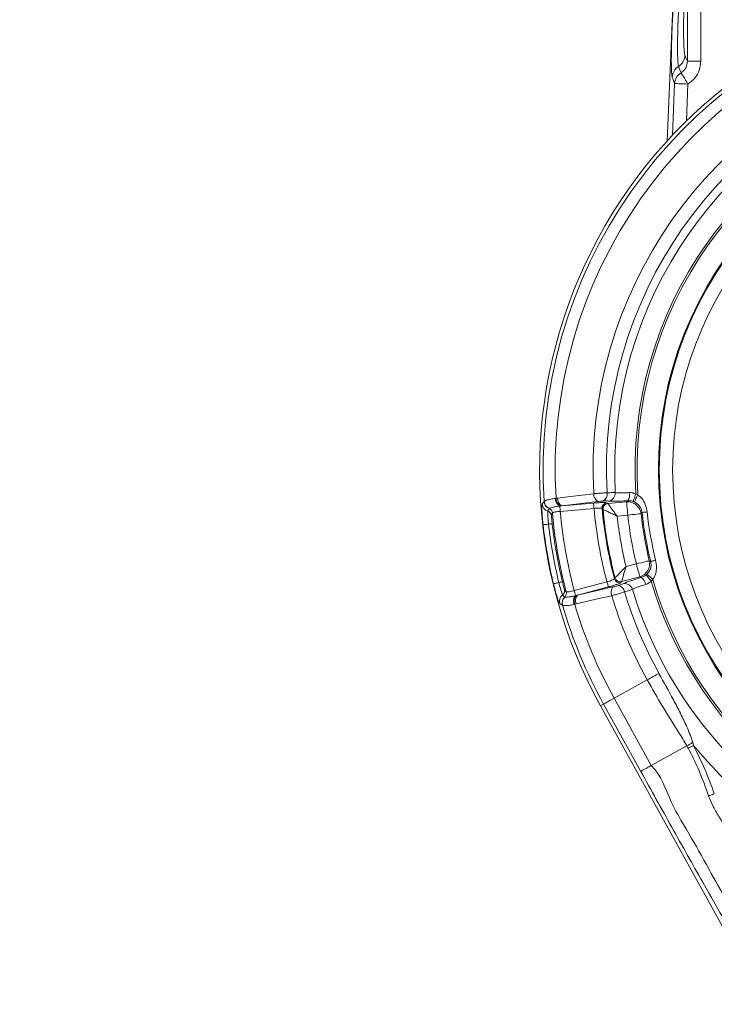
# Model space of a CAD drawing. Header units: millimetres. Extents: x 0 to 8410, y 0 to 5940.
# Tile 51 of 256: x 1607 to 1867, y 2533 to 2901. Entities that reach past the tile are written whole.
import ezdxf

# ---------------------------------------------------------------- set-up
doc = ezdxf.new("R2010")
doc.units = ezdxf.units.MM
doc.header["$LTSCALE"] = 10
doc.styles.add('SLDTEXTSTYLE0', font='TXT', dxfattribs={"width": 0.605})
doc.dimstyles.new('SLDDIMSTYLE17', dxfattribs={"dimtxt": 50, "dimasz": 50, "dimexe": 0, "dimexo": 0.0625, "dimgap": 12.5, "dimtad": 0, "dimtih": 1, "dimtoh": 1, "dimdec": 1, "dimlfac": 0.5, "dimrnd": 1e-09, "dimzin": 12, "dimdsep": 46, "dimtxsty": 'SLDTEXTSTYLE0', "dimblk1": 'NONE', "dimsah": 1, "dimcen": 0, "dimadec": 0, "dimazin": 0, "dimtfac": 1, "dimtmove": 0, "dimatfit": 3, "dimldrblk": 'NONE', "dimfxl": 1, "dimfrac": 2, "dimtolj": 1, "dimtzin": 12, "dimarcsym": 0})

# ---------------------------------------------------------------- blocks, each defined once
blk = doc.blocks.new('SW_SYMBOL_HOLE_DEPTH')
at = {"color": 0, "linetype": 'Continuous', "lineweight": 0}
for p, q in [((0, 8750), (8000, 8750)), ((4000, 8750), (4000, 750)), ((1000, 5550), (4000, 750)), ((7000, 5550), (4000, 750))]:
    blk.add_line(p, q, dxfattribs=at)
blk = doc.blocks.new('*D72')
at = {"color": 7, "linetype": 'Continuous', "lineweight": 0}
for p, q in [((911.34, 2569.48), (1182.38, 2776.82)), ((1182.38, 2776.82), (1282.38, 2776.82)), ((900.53, 2561.22), (911.34, 2569.48))]:
    blk.add_line(p, q, dxfattribs=at)
blk.add_solid([(911.34, 2569.48), (955.61, 2593.9), (946.49, 2605.82)], dxfattribs=at)
at = {"color": 7, "linetype": 'Continuous', "lineweight": 0, "xscale": 0.0064453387, "yscale": 0.0064453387, "zscale": 0.0064453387}
blk.add_blockref('SW_SYMBOL_HOLE_DEPTH', (1485.23, 2745.69), dxfattribs=at)
at = {"color": 7, "linetype": 'Continuous', "lineweight": 0, "char_height": 50, "attachment_point": 1, "style": 'SLDTEXTSTYLE0'}
for s, insert in [('3x M', (1298.25, 2802.92)), ('8', (1447.08, 2802.92)), ('16', (1554.29, 2803.06))]:
    blk.add_mtext(s, dxfattribs=dict(at, insert=insert))
blk = doc.blocks.new('_NONE')

msp = doc.modelspace()

# ---------------------------------------------------------------- linework, layer by layer
at = {"color": 7, "linetype": 'Continuous', "lineweight": 0}
for p, q in [((1848.841681, 2855.530146), (1856.074317, 3024.450246)), ((1823.968156, 2644.312206), (1873.552455, 2554.574761)), ((1856.302424, 2629.315499), (1842.968865, 2621.948067))]:
    msp.add_line(p, q, dxfattribs=at)
at = {"color": 8, "linetype": 'Continuous', "lineweight": 0}
for p, q in [((1856.457038, 2885.396782), (1856.457038, 2910.086039)), ((1861.450179, 2910.086039), (1861.450179, 2885.396782)), ((1861.450179, 2885.396782), (1856.457038, 2885.396782)), ((1850.863441, 2857.711795), (1851.691796, 2877.058271)), ((1856.680377, 2876.844707), (1856.089159, 2863.036874)), ((1807.079806, 2721.87132), (1807.342752, 2721.903059)), ((1807.342752, 2721.903059), (1807.896389, 2721.97831)), ((1837.152018, 2723.536167), (1837.91755, 2723.222795)), ((1802.903815, 2720.654759), (1802.921488, 2720.692519)), ((1804.78601, 2718.139175), (1804.740264, 2718.091104)), ((1808.91241, 2719.016823), (1808.747842, 2718.997899)), ((1809.467449, 2719.075981), (1808.91241, 2719.016823)), ((1821.549906, 2718.130294), (1808.920397, 2717.025373)), ((1823.001965, 2720.724854), (1809.467449, 2719.075981)), ((1809.467449, 2719.075981), (1821.37601, 2720.11784)), ((1826.374068, 2720.228616), (1826.720847, 2719.939026)), ((1826.720847, 2719.939026), (1833.731158, 2720.552328)), ((1836.644216, 2720.521215), (1836.165203, 2720.71642)), ((1834.165885, 2715.583506), (1830.183192, 2715.235058)), ((1839.51415, 2716.609809), (1839.121802, 2716.146621)), ((1833.511187, 2696.361068), (1837.372853, 2697.395805)), ((1842.222496, 2698.561672), (1842.749609, 2698.260608)), ((1838.6638, 2692.577931), (1831.866487, 2690.756622)), ((1841.007187, 2693.256262), (1841.390534, 2693.603489)), ((1814.143016, 2687.406424), (1826.38876, 2690.68766)), ((1826.905145, 2688.760522), (1815.358414, 2685.666594)), ((1815.358414, 2685.666594), (1828.640653, 2688.746247)), ((1831.866487, 2690.756622), (1831.639661, 2690.365854)), ((1843.511059, 2691.500369), (1842.898889, 2690.944079)), ((1810.579463, 2684.97527), (1810.638918, 2684.945736)), ((1814.655496, 2685.49383), (1814.816638, 2685.532364)), ((1814.816638, 2685.532364), (1815.358414, 2685.666594)), ((1809.760137, 2681.90867), (1809.730603, 2681.938115)), ((1814.328803, 2682.283315), (1814.070834, 2682.223204)), ((1814.874752, 2682.401958), (1814.328803, 2682.283315)), ((1841.455265, 2653.974685), (1829.057707, 2647.124443)), ((1825.128837, 2644.953552), (1823.968156, 2644.312206)), ((1839.039995, 2619.777176), (1825.128837, 2644.953552)), ((1829.057707, 2647.124443), (1842.968865, 2621.948067)), ((1858.470245, 2630.543593), (1858.707978, 2629.47512))]:
    msp.add_line(p, q, dxfattribs=at)
at = {"color": 8, "linetype": 'Continuous', "lineweight": 0, "flags": 128}
for points in [[(1855.501993, 2887.626651), (1856.021478, 2886.413935), (1856.457038, 2885.396782)], [(1853.147312, 2883.429769), (1853.640361, 2882.200661), (1854.092671, 2881.072822)], [(1856.680377, 2876.844707), (1856.213166, 2877.608064), (1855.761035, 2878.346804), (1855.338617, 2879.037026), (1854.959531, 2879.656378), (1854.636057, 2880.184952), (1854.378595, 2880.605641), (1854.195489, 2880.904797), (1854.092671, 2881.072822)], [(1851.691796, 2877.058271), (1850.981726, 2878.953937), (1850.79722, 2879.44651)], [(1856.680377, 2876.844707), (1855.737908, 2876.88506), (1854.829295, 2876.923922), (1853.987171, 2876.959983), (1853.241755, 2876.991931), (1852.61987, 2877.018514), (1852.143838, 2877.038899), (1851.830735, 2877.05231), (1851.691796, 2877.058271)], [(1807.896389, 2721.97831), (1812.6996, 2722.565773), (1821.430518, 2723.633918)], [(1837.152018, 2723.536167), (1836.969836, 2723.01555), (1836.793854, 2722.512725), (1836.63009, 2722.044769), (1836.484118, 2721.627656), (1836.360915, 2721.275601), (1836.264684, 2721.000615), (1836.198701, 2720.812085), (1836.165203, 2720.71642)], [(1837.91755, 2723.222795), (1837.682857, 2722.724858), (1837.456151, 2722.243849), (1837.245091, 2721.796069), (1837.056859, 2721.396747), (1836.897864, 2721.059415), (1836.773499, 2720.795545), (1836.687996, 2720.614109), (1836.644216, 2720.521215)], [(1808.747842, 2718.997899), (1808.754935, 2718.916628), (1808.767332, 2718.775127), (1808.784588, 2718.577895), (1808.806165, 2718.331221), (1808.831378, 2718.042973), (1808.859422, 2717.72233), (1808.889433, 2717.379484), (1808.920397, 2717.025373)], [(1821.37601, 2720.11784), (1821.381314, 2720.057044), (1821.39255, 2719.928596), (1821.409329, 2719.737056), (1821.431025, 2719.489101), (1821.456863, 2719.193462), (1821.48601, 2718.86051), (1821.517392, 2718.501929), (1821.549906, 2718.130294)], [(1824.90824, 2717.766228), (1824.605032, 2718.022648), (1824.561073, 2718.059871)], [(1833.731158, 2720.552328), (1833.869382, 2720.721367), (1834.105952, 2721.010271)], [(1834.165885, 2715.583506), (1834.084584, 2716.512564), (1834.006174, 2717.409018), (1833.933337, 2718.241427), (1833.868666, 2718.980524), (1833.814456, 2719.600383), (1833.772554, 2720.079246), (1833.74445, 2720.400337), (1833.731158, 2720.552328)], [(1834.165885, 2715.583506), (1835.092528, 2715.688798), (1835.986658, 2715.790394), (1836.816891, 2715.884718), (1837.554081, 2715.968463), (1838.17233, 2716.038737), (1838.649942, 2716.093007), (1838.970198, 2716.129396), (1839.121802, 2716.146621)], [(1841.402276, 2716.818842), (1841.022803, 2716.776851), (1840.672417, 2716.738048), (1840.358092, 2716.703239), (1840.086086, 2716.673109), (1839.861734, 2716.648284), (1839.689537, 2716.62921), (1839.57292, 2716.616306), (1839.51415, 2716.609809)], [(1804.536028, 2712.235335), (1804.123982, 2712.188575), (1803.742184, 2712.145212), (1803.399159, 2712.106291), (1803.102596, 2712.072614), (1802.859171, 2712.044987), (1802.674337, 2712.024006), (1802.552207, 2712.010119), (1802.495553, 2712.003711)], [(1804.536028, 2712.235335), (1804.816528, 2712.267164), (1805.075838, 2712.296608), (1805.307909, 2712.322954), (1805.507286, 2712.345603), (1805.669351, 2712.363991), (1805.790259, 2712.37773), (1805.867209, 2712.386462), (1805.898382, 2712.389979)], [(1837.372853, 2697.395805), (1838.279648, 2697.613809), (1839.154615, 2697.824153), (1839.967026, 2698.019448), (1840.688391, 2698.192868), (1841.293378, 2698.338303), (1841.760768, 2698.450688), (1842.07414, 2698.526028), (1842.222496, 2698.561672)], [(1838.6638, 2692.577931), (1838.624312, 2692.725334), (1838.540896, 2693.036649), (1838.416471, 2693.500969), (1838.255419, 2694.102022), (1838.063403, 2694.818649), (1837.847157, 2695.625755), (1837.614252, 2696.49497), (1837.372853, 2697.395805)], [(1844.595357, 2698.709938), (1844.224407, 2698.619637), (1843.881889, 2698.53625), (1843.574627, 2698.461446), (1843.308701, 2698.396716), (1843.089386, 2698.34334), (1842.921062, 2698.302362), (1842.807038, 2698.274586), (1842.749609, 2698.260608)], [(1829.194261, 2691.783729), (1829.391404, 2692.128363), (1829.420044, 2692.178402)], [(1839.172615, 2692.275825), (1838.851495, 2692.466381), (1838.6638, 2692.577931)], [(1842.898889, 2690.944079), (1842.549636, 2691.370967), (1842.212303, 2691.783282), (1841.898336, 2692.167017), (1841.618522, 2692.509028), (1841.382338, 2692.797724), (1841.197862, 2693.023208), (1841.071381, 2693.177793), (1841.007187, 2693.256262)], [(1843.511059, 2691.500369), (1843.120231, 2691.888008), (1842.742665, 2692.262474), (1842.391207, 2692.611042), (1842.077746, 2692.92194), (1841.812982, 2693.184528), (1841.605856, 2693.389955), (1841.46343, 2693.531189), (1841.390534, 2693.603489)], [(1808.38476, 2690.408054), (1807.981594, 2690.311077), (1807.607962, 2690.221223), (1807.272329, 2690.140489), (1806.982143, 2690.070692), (1806.743934, 2690.013412), (1806.563063, 2689.9699), (1806.443556, 2689.941171), (1806.388124, 2689.92782)], [(1808.38476, 2690.408054), (1808.659239, 2690.474066), (1808.912976, 2690.535072), (1809.14007, 2690.589699), (1809.335186, 2690.636638), (1809.493734, 2690.674755), (1809.612049, 2690.703216), (1809.68736, 2690.721336), (1809.717877, 2690.728668)], [(1826.905145, 2688.760522), (1826.88935, 2688.819471), (1826.855971, 2688.944015), (1826.806201, 2689.129743), (1826.741798, 2689.370158), (1826.664998, 2689.656797), (1826.578482, 2689.979646), (1826.48532, 2690.327349), (1826.38876, 2690.68766)], [(1814.655496, 2685.49383), (1814.634396, 2685.572657), (1814.59762, 2685.709837), (1814.54639, 2685.901079), (1814.482315, 2686.140242), (1814.407422, 2686.419729), (1814.324095, 2686.730656), (1814.235045, 2687.063071), (1814.143016, 2687.406424)], [(1828.158959, 2685.475114), (1822.900369, 2684.258732), (1814.874752, 2682.401958)], [(1845.845922, 2656.400743), (1845.350309, 2656.12689), (1844.820364, 2655.834052), (1844.265266, 2655.527356), (1843.694641, 2655.212048), (1843.118413, 2654.89364), (1842.546536, 2654.577646), (1841.988935, 2654.269549), (1841.455265, 2653.974685)], [(1825.128837, 2644.953552), (1825.239434, 2645.014647), (1825.471951, 2645.143125), (1825.822278, 2645.336691), (1826.284184, 2645.591948), (1826.849504, 2645.904306), (1827.508225, 2646.268282), (1828.248664, 2646.677408), (1829.057707, 2647.124443)], [(1858.707978, 2629.47512), (1858.45737, 2629.343423), (1858.207567, 2629.212144), (1857.959374, 2629.081699), (1857.713594, 2628.952536), (1857.470973, 2628.825012), (1857.232346, 2628.699604), (1856.998457, 2628.576699), (1856.770022, 2628.456655)], [(1866.533651, 2611.350331), (1866.258724, 2611.254993), (1865.984752, 2611.159983), (1865.712627, 2611.065629), (1865.443273, 2610.972229), (1865.177615, 2610.88011), (1864.916547, 2610.78957), (1864.660992, 2610.700968), (1864.411755, 2610.614541)]]:
    msp.add_lwpolyline(points, dxfattribs=at)
at = {"color": 7, "linetype": 'Continuous', "lineweight": 0}
msp.add_arc((1983.705367, 2732.574759), 182.5, 101.22410418, 208.92277754, dxfattribs=at)
at = {"color": 8, "linetype": 'Continuous', "lineweight": 0}
for centre, radius, start, end in [((1983.705367, 2732.574759), 181.173937, 106.23957499, 183.76042501), ((1983.705367, 2732.574759), 176.685181, 106.53725571, 183.46274429), ((1983.705367, 2732.574759), 162.520961, 106.84637379, 183.15362621), ((1850.508917, 2887.669047), 4.993256, 301.89684472, 359.51351711), ((1983.705367, 2732.574759), 157.504624, 106.86589575, 183.13410425), ((1983.705367, 2732.574759), 154.43114, 106.82343481, 183.17656519), ((1855.780956, 2879.191042), 4.990279, 121.85388269, 177.06556903), ((1856.676253, 2876.80254), 4.991013, 121.17453742, 177.06297347), ((1983.705367, 2732.574759), 146.831798, 106.47078036, 183.52921964), ((1983.705367, 2732.574759), 146.087464, 106.32962858, 183.67037142), ((1983.705367, 2732.574759), 138.098428, 95.06759624, 264.93240376), ((1983.705367, 2732.574759), 137.748325, 94.72133981, 265.27866019), ((1983.705367, 2732.574759), 132.755177, 97.99613311, 262.00386689), ((1810.360074, 2721.85467), 3.28031, 179.7091918, 240.56159357), ((1810.638925, 2721.825717), 3.29708, 178.65585568, 238.42262482), ((1810.956604, 2721.758455), 3.068102, 175.89075517, 240.96348352), ((1824.495825, 2723.410794), 3.073417, 175.83676496, 240.91815932), ((1823.663401, 2723.385403), 2.832538, 298.21345841, 11.77574579), ((1826.51963, 2723.846945), 2.996719, 277.81213359, 3.25762914), ((1831.200713, 2723.196203), 3.635756, 323.04182114, 13.46230526), ((1805.161173, 2719.921169), 3.006103, 184.27542589, 252.62933748), ((1805.902377, 2720.86316), 3.005795, 183.97568325, 247.25539688), ((1805.910629, 2720.917838), 2.997622, 184.31076376, 247.96515443), ((1803.972467, 2716.245515), 1.998927, 5.33784019, 67.41183901), ((1983.705367, 2732.574759), 162.797545, 185.09034907, 194.90965093), ((1826.560299, 2718.23076), 2.006517, 95.32548484, 184.88563768), ((1983.705367, 2732.574759), 159.804853, 185.21129136, 194.78870864), ((1826.907198, 2717.941106), 2.006592, 95.32868232, 184.99975411), ((1834.140831, 2715.552848), 5.016238, 6.79805791, 94.68452855), ((1803.671961, 2715.142197), 1.999532, 5.68388582, 72.78632065), ((1983.705367, 2732.574759), 178.474225, 185.1895947, 194.8104053), ((1983.705367, 2732.574759), 175.475253, 185.08382154, 194.91617846), ((1983.705367, 2732.574759), 159.486123, 185.32767538, 194.67232462), ((1983.705367, 2732.574759), 154.498303, 186.44401514, 193.55598486), ((1983.705367, 2732.574759), 150.501697, 186.48236972, 193.51763028), ((1983.705367, 2732.574759), 145.513877, 186.48236972, 193.51763028), ((1983.705367, 2732.574759), 145.072348, 186.31809791, 193.68190209), ((1983.705367, 2732.574759), 143.172695, 186.31809791, 193.68190209), ((1983.705367, 2732.574759), 182.373694, 186.47652918, 193.52347082), ((1983.705367, 2732.574759), 180.32011, 186.47652918, 193.52347082), ((1983.705367, 2732.574759), 178.948999, 186.47652918, 193.52347082), ((1837.338884, 2697.415993), 5.016198, 285.31511814, 13.20264776), ((1831.358247, 2692.697775), 2.006585, 195.00092861, 284.6720257), ((1837.190127, 2689.228021), 3.635845, 6.53813787, 56.95742886), ((1830.96317, 2686.733209), 3.0735, 139.08293381, 204.16314318), ((1831.131412, 2692.307), 2.00658, 195.11619212, 284.67235228), ((1830.172248, 2686.472427), 2.83245, 8.22260683, 81.78807186), ((1833.013988, 2687.015519), 2.996737, 16.74247319, 102.18731923), ((1983.705367, 2732.574759), 146.831798, 196.47078036, 266.57485158), ((1983.705367, 2732.574759), 146.087464, 196.32962858, 264.93240376), ((1811.600865, 2683.399523), 3.006059, 127.36972078, 195.72488818), ((1812.619623, 2682.76786), 3.005813, 132.74512348, 196.02440217), ((1812.646055, 2682.719295), 2.997604, 132.03466628, 195.68951651), ((1808.56688, 2687.380987), 1.999654, 307.21622181, 14.31459602), ((1809.226748, 2686.446994), 1.998952, 312.58724458, 14.6617238), ((1817.147526, 2683.360781), 3.280261, 139.43816882, 200.29138313), ((1817.399658, 2683.483384), 3.297016, 141.57680468, 201.34521683), ((1817.675343, 2683.655191), 3.068208, 139.03766319, 204.10798173), ((1983.705367, 2732.574759), 162.520961, 196.84637379, 208.92277754), ((1983.705367, 2732.574759), 157.504624, 196.86589575, 208.92277754), ((1983.705367, 2732.574759), 154.43114, 196.82343481, 332.2378588), ((1983.705367, 2732.574759), 181.173937, 196.23957499, 208.92277754), ((1983.705367, 2732.574759), 176.685181, 196.53725571, 208.92277754), ((1983.705367, 2732.574759), 162.030482, 219.51630016, 304.00544258)]:
    msp.add_arc(centre, radius, start, end, dxfattribs=at)
for points, knots in [([(1850.79722, 2879.44651), (1850.73114, 2879.745704), (1850.621272, 2880.243165), (1850.524625, 2881.87982), (1850.471811, 2883.666141), (1850.454531, 2885.858918), (1850.471003, 2888.368496), (1850.522637, 2891.139529), (1850.606436, 2894.085207), (1850.72153, 2897.12647), (1850.863367, 2900.176097), (1851.029079, 2903.143824), (1851.212986, 2905.950463), (1851.410564, 2908.506468), (1851.615573, 2910.749476), (1851.822513, 2912.60455), (1852.013624, 2913.944086), (1852.186221, 2914.838187), (1852.285102, 2915.107766), (1852.334543, 2915.242556)], [0, 0, 0, 0, 0.08762765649, 0.14569584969, 0.20376347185, 0.26185436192, 0.31994560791, 0.37811838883, 0.43629117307, 0.49457070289, 0.55285141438, 0.61122032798, 0.66958938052, 0.72798740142, 0.78638632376, 0.84474531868, 0.90310437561, 0.95155203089, 1, 1, 1, 1]), ([(1853.917076, 2911.422792), (1853.872477, 2911.28784), (1853.783278, 2911.017934), (1853.643112, 2910.125976), (1853.503098, 2908.89524), (1853.366343, 2907.33661), (1853.236991, 2905.491405), (1853.118251, 2903.418851), (1853.014094, 2901.171221), (1852.926774, 2898.818686), (1852.859526, 2896.425616), (1852.813531, 2894.062191), (1852.790931, 2891.797445), (1852.791442, 2889.6918), (1852.816027, 2887.811944), (1852.862937, 2886.198566), (1852.932211, 2884.91788), (1853.024469, 2883.901395), (1853.10432, 2883.594827), (1853.147312, 2883.429769)], [0, 0, 0, 0, 0.0582803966, 0.1165612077, 0.1748693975, 0.2331774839, 0.2915911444, 0.3500049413, 0.4084411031, 0.4668773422, 0.5252426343, 0.5836067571, 0.6418382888, 0.700070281, 0.7581687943, 0.8162678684, 0.8742931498, 0.9323186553, 1, 1, 1, 1]), ([(1855.504199, 2907.816711), (1855.485368, 2907.759669), (1855.407453, 2907.523648), (1855.277142, 2906.442339), (1855.14205, 2904.096028), (1855.055299, 2901.01745), (1855.026773, 2897.581889), (1855.058965, 2894.171551), (1855.147879, 2891.16087), (1855.283909, 2888.887746), (1855.411418, 2887.888237), (1855.486031, 2887.672752), (1855.501993, 2887.626651)], [0, 0, 0, 0, 0.0372793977, 0.1542501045, 0.2713882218, 0.388366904, 0.5053154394, 0.6208912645, 0.7366759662, 0.8524240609, 0.9684276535, 1, 1, 1, 1]), ([(1854.092671, 2881.072822), (1854.532565, 2881.409377), (1855.412036, 2882.082246), (1856.282647, 2883.625345), (1856.396824, 2884.785131), (1856.457038, 2885.396782)], [0, 0, 0, 0, 0.3210935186, 0.6419565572, 1, 1, 1, 1]), ([(1861.450179, 2885.396782), (1861.337137, 2884.267624), (1861.111024, 2882.009024), (1859.405638, 2878.92576), (1857.591678, 2877.540591), (1856.680377, 2876.844707)], [0, 0, 0, 0, 0.33221735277, 0.66451818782, 1, 1, 1, 1]), ([(1802.921488, 2720.692519), (1803.017178, 2720.779735), (1803.163187, 2720.912814), (1803.976197, 2721.253267), (1805.145698, 2721.589427), (1806.476639, 2721.783409), (1807.079806, 2721.87132)], [0, 0, 0, 0, 0.2780367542, 0.424245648, 0.7390750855, 1, 1, 1, 1]), ([(1821.430518, 2723.633918), (1821.498351, 2723.639451), (1822.069757, 2723.68606), (1823.24695, 2723.773849), (1824.957732, 2723.886083), (1825.94341, 2723.937673), (1826.436325, 2723.963472)], [0, 0, 0, 0, 0.0429690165, 0.3619584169, 0.6809306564, 1, 1, 1, 1]), ([(1826.436325, 2723.963472), (1827.138017, 2723.991053), (1828.496161, 2724.044437), (1829.180659, 2724.026099), (1829.511507, 2724.017236)], [0, 0, 0, 0, 0.5166557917, 1, 1, 1, 1]), ([(1829.511507, 2724.017236), (1829.879448, 2723.975485), (1830.615115, 2723.892009), (1832.539862, 2723.911852), (1834.053791, 2724.00198), (1834.736569, 2724.042627)], [0, 0, 0, 0, 0.3545571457, 0.7089066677, 1, 1, 1, 1]), ([(1834.736569, 2724.042627), (1835.194918, 2724.035099), (1835.745442, 2724.026058), (1836.554864, 2723.801912), (1836.896579, 2723.649842), (1837.152018, 2723.536167)], [0, 0, 0, 0, 0.5566323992, 0.6685737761, 1, 1, 1, 1]), ([(1837.91755, 2723.222795), (1838.491875, 2722.740083), (1839.699465, 2721.725122), (1840.90253, 2719.475056), (1841.228663, 2717.741617), (1841.402276, 2716.818842)], [0, 0, 0, 0, 0.2978199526, 0.6262035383, 1, 1, 1, 1]), ([(1802.495553, 2712.003711), (1802.406192, 2712.862084), (1802.228185, 2714.571976), (1802.087425, 2716.86444), (1802.046438, 2718.612573), (1802.087797, 2719.498724), (1802.144387, 2719.647111), (1802.163436, 2719.697061)], [0, 0, 0, 0, 0.2232690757, 0.4447551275, 0.6659588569, 0.8875541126, 1, 1, 1, 1]), ([(1802.163436, 2719.697061), (1802.249473, 2719.811132), (1802.495162, 2720.136876), (1802.742858, 2720.45078), (1802.903815, 2720.654759)], [0, 0, 0, 0, 0.35018500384, 1, 1, 1, 1]), ([(1804.740264, 2718.091104), (1804.636542, 2717.867408), (1804.476924, 2717.523162), (1804.318998, 2717.174324), (1804.263695, 2717.052165)], [0, 0, 0, 0, 0.64981308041, 1, 1, 1, 1]), ([(1808.747842, 2718.997899), (1808.250615, 2718.931493), (1807.19851, 2718.790982), (1805.891496, 2718.514671), (1805.052165, 2718.281762), (1804.86111, 2718.179408), (1804.78601, 2718.139175)], [0, 0, 0, 0, 0.2527794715, 0.5348672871, 0.8171663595, 1, 1, 1, 1]), ([(1821.37601, 2720.11784), (1821.62352, 2720.138706), (1822.429112, 2720.206617), (1823.757138, 2720.291008), (1825.107397, 2720.33612), (1826.080665, 2720.320472), (1826.276268, 2720.259234), (1826.374068, 2720.228616)], [0, 0, 0, 0, 0.0995876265, 0.324135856, 0.5492370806, 0.7746231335, 1, 1, 1, 1]), ([(1824.561073, 2718.059871), (1824.500957, 2718.094398), (1824.380783, 2718.163417), (1823.793429, 2718.214982), (1822.980573, 2718.218663), (1822.182114, 2718.181575), (1821.698453, 2718.142343), (1821.549906, 2718.130294)], [0, 0, 0, 0, 0.2258479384, 0.4514716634, 0.6764718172, 0.9006343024, 1, 1, 1, 1]), ([(1825.002505, 2720.889393), (1824.805293, 2720.87977), (1824.410871, 2720.860524), (1823.726989, 2720.804582), (1823.257032, 2720.755513), (1823.029041, 2720.728109), (1823.001965, 2720.724854)], [0, 0, 0, 0, 0.3189206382, 0.6378371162, 0.956988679, 1, 1, 1, 1]), ([(1826.92696, 2720.878038), (1826.719643, 2720.894215), (1826.290832, 2720.927675), (1825.441308, 2720.902432), (1825.002505, 2720.889393)], [0, 0, 0, 0, 0.4834715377, 1, 1, 1, 1]), ([(1826.720847, 2719.939026), (1826.739338, 2719.913684), (1826.791874, 2719.841682), (1827.075813, 2719.452604), (1827.674481, 2718.634216), (1828.522909, 2717.479012), (1829.307202, 2716.416601), (1829.806552, 2715.742504), (1830.011981, 2715.465634), (1830.104687, 2715.340758), (1830.148826, 2715.281265), (1830.170449, 2715.252233), (1830.180361, 2715.238873), (1830.183192, 2715.235058)], [0, 0, 0, 0, 0.0875643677, 0.2487841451, 0.4362872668, 0.6610125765, 0.8599255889, 0.9367511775, 0.9710453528, 0.9867041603, 0.9938897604, 0.9982551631, 1, 1, 1, 1]), ([(1834.105952, 2721.010271), (1833.167128, 2720.954935), (1831.085774, 2720.832257), (1828.441459, 2720.772306), (1827.431782, 2720.842795), (1826.92696, 2720.878038)], [0, 0, 0, 0, 0.2912163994, 0.645620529, 1, 1, 1, 1]), ([(1836.165203, 2720.71642), (1835.945657, 2720.78361), (1835.335567, 2720.97032), (1834.623419, 2721.031621), (1834.178607, 2721.013269), (1834.105952, 2721.010271)], [0, 0, 0, 0, 0.3198834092, 0.8889120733, 1, 1, 1, 1]), ([(1839.51415, 2716.609809), (1839.420283, 2717.096119), (1839.307368, 2717.681115), (1838.809167, 2718.697649), (1838.092917, 2719.675808), (1837.126678, 2720.239669), (1836.644216, 2720.521215)], [0, 0, 0, 0, 0.2875664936, 0.3459222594, 0.6734068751, 1, 1, 1, 1]), ([(1804.263695, 2717.052165), (1804.254602, 2717.019972), (1804.227649, 2716.924541), (1804.218689, 2716.367717), (1804.263407, 2715.273195), (1804.365968, 2713.840429), (1804.479256, 2712.771175), (1804.536028, 2712.235335)], [0, 0, 0, 0, 0.1136002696, 0.3367525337, 0.5581741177, 0.7785856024, 1, 1, 1, 1]), ([(1805.661662, 2715.34023), (1805.658319, 2715.28383), (1805.651641, 2715.171178), (1805.685355, 2714.600612), (1805.750671, 2713.805671), (1805.828332, 2713.018489), (1805.881758, 2712.539133), (1805.898382, 2712.389979)], [0, 0, 0, 0, 0.2258696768, 0.4511435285, 0.6754969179, 0.8990294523, 1, 1, 1, 1]), ([(1805.962725, 2716.431472), (1805.936395, 2716.336856), (1805.835142, 2715.973012), (1805.735438, 2715.609335), (1805.661662, 2715.34023)], [0, 0, 0, 0, 0.2600465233, 1, 1, 1, 1]), ([(1808.920397, 2717.025373), (1808.585304, 2716.992506), (1807.914855, 2716.926747), (1807.025875, 2716.789951), (1806.357592, 2716.644391), (1806.017201, 2716.520437), (1805.977453, 2716.455524), (1805.962725, 2716.431472)], [0, 0, 0, 0, 0.2172507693, 0.4346710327, 0.6526019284, 0.8712806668, 1, 1, 1, 1]), ([(1830.183192, 2715.235058), (1830.17889, 2715.237074), (1830.163615, 2715.244232), (1830.130421, 2715.259854), (1830.062473, 2715.291811), (1829.920167, 2715.358706), (1829.605846, 2715.506754), (1828.847735, 2715.865088), (1827.656342, 2716.432891), (1826.365442, 2717.055548), (1825.451127, 2717.500549), (1825.016826, 2717.713012), (1824.936504, 2717.752377), (1824.90824, 2717.766228)], [0, 0, 0, 0, 0.0017433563, 0.0061905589, 0.0134626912, 0.0292994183, 0.0639097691, 0.141119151, 0.3389522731, 0.5638053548, 0.7513531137, 0.9125055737, 1, 1, 1, 1]), ([(1829.420044, 2692.178402), (1829.441873, 2692.201083), (1829.503908, 2692.265539), (1829.839309, 2692.613732), (1830.546309, 2693.344649), (1831.546444, 2694.371211), (1832.471713, 2695.312325), (1833.061612, 2695.908259), (1833.306303, 2696.154914), (1833.417125, 2696.266474), (1833.470081, 2696.31972), (1833.495949, 2696.345739), (1833.50784, 2696.3577), (1833.511187, 2696.361068)], [0, 0, 0, 0, 0.0874944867, 0.2486461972, 0.4361961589, 0.6610493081, 0.8588813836, 0.9360903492, 0.9706981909, 0.9865358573, 0.9938107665, 0.9982574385, 1, 1, 1, 1]), ([(1833.511187, 2696.361068), (1833.509826, 2696.356518), (1833.505055, 2696.340578), (1833.494722, 2696.305884), (1833.473578, 2696.234882), (1833.429166, 2696.085841), (1833.330812, 2695.755411), (1833.092113, 2694.951187), (1832.718509, 2693.684588), (1832.316362, 2692.308862), (1832.033681, 2691.335086), (1831.899947, 2690.872358), (1831.875198, 2690.786753), (1831.866487, 2690.756622)], [0, 0, 0, 0, 0.0017442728, 0.0061114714, 0.0132959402, 0.0289559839, 0.0632465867, 0.1400743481, 0.3389877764, 0.5637139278, 0.7512166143, 0.9124359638, 1, 1, 1, 1]), ([(1841.390534, 2693.603489), (1841.446682, 2693.661565), (1841.893311, 2694.12353), (1842.530022, 2695.115289), (1842.977783, 2696.66994), (1842.8255, 2697.73155), (1842.749609, 2698.260608)], [0, 0, 0, 0, 0.0474630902, 0.3775448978, 0.689796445, 1, 1, 1, 1]), ([(1844.595357, 2698.709938), (1844.741792, 2697.874244), (1845.025953, 2696.252563), (1844.717191, 2693.855722), (1844.075902, 2692.292561), (1843.571453, 2691.585071), (1843.511059, 2691.500369)], [0, 0, 0, 0, 0.33672476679, 0.65342118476, 0.95850668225, 1, 1, 1, 1]), ([(1832.381352, 2689.944717), (1832.747276, 2690.110678), (1833.555114, 2690.477064), (1835.90301, 2691.294622), (1838.082733, 2691.948753), (1839.172615, 2692.275825)], [0, 0, 0, 0, 0.2927932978, 0.6463898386, 1, 1, 1, 1]), ([(1839.172615, 2692.275825), (1839.378937, 2692.346664), (1839.940084, 2692.539327), (1840.570763, 2692.910155), (1840.947487, 2693.208917), (1841.007187, 2693.256262)], [0, 0, 0, 0, 0.3285552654, 0.8935948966, 1, 1, 1, 1]), ([(1808.707311, 2682.584825), (1808.626743, 2682.704308), (1808.46369, 2682.946117), (1807.951227, 2684.344151), (1807.330967, 2686.326798), (1806.785498, 2688.307563), (1806.484302, 2689.535659), (1806.388124, 2689.92782)], [0, 0, 0, 0, 0.2221069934, 0.449497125, 0.6714490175, 0.8950858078, 1, 1, 1, 1]), ([(1808.38476, 2690.408054), (1808.444569, 2690.163242), (1808.632068, 2689.395755), (1808.965348, 2688.154516), (1809.337288, 2686.908561), (1809.638944, 2686.025068), (1809.730807, 2685.866905), (1809.77632, 2685.788545)], [0, 0, 0, 0, 0.1040030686, 0.3260497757, 0.5474979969, 0.7758127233, 1, 1, 1, 1]), ([(1809.717877, 2690.728668), (1809.797229, 2690.404808), (1809.956115, 2689.756338), (1810.184622, 2688.897519), (1810.369167, 2688.252097), (1810.469986, 2687.942127), (1810.496238, 2687.891295), (1810.50445, 2687.875393)], [0, 0, 0, 0, 0.2233553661, 0.4472292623, 0.6718693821, 0.8973518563, 1, 1, 1, 1]), ([(1826.38876, 2690.68766), (1826.532473, 2690.727149), (1827.000384, 2690.855721), (1827.76337, 2691.09399), (1828.525957, 2691.375418), (1829.060262, 2691.62478), (1829.14958, 2691.730729), (1829.194261, 2691.783729)], [0, 0, 0, 0, 0.0993683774, 0.3235301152, 0.5485290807, 0.7741533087, 1, 1, 1, 1]), ([(1831.639661, 2690.365854), (1831.558236, 2690.303648), (1831.395383, 2690.179233), (1830.486171, 2689.831611), (1829.201908, 2689.41218), (1827.925098, 2689.037285), (1827.144861, 2688.825569), (1826.905145, 2688.760522)], [0, 0, 0, 0, 0.225375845, 0.4507617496, 0.6758634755, 0.9004138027, 1, 1, 1, 1]), ([(1828.640653, 2688.746247), (1828.667212, 2688.752433), (1828.890854, 2688.804529), (1829.349211, 2688.919334), (1830.010991, 2689.100619), (1830.388209, 2689.217429), (1830.576821, 2689.275834)], [0, 0, 0, 0, 0.0430090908, 0.3621646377, 0.6810774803, 1, 1, 1, 1]), ([(1830.576821, 2689.275834), (1830.967997, 2689.404886), (1831.777939, 2689.672093), (1832.175698, 2689.851802), (1832.381352, 2689.944717)], [0, 0, 0, 0, 0.4829685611, 1, 1, 1, 1]), ([(1840.802326, 2689.642015), (1840.009637, 2689.404202), (1838.423992, 2688.928495), (1836.724368, 2688.307303), (1836.145834, 2688.012411), (1835.883691, 2687.878791)], [0, 0, 0, 0, 0.3534611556, 0.7070418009, 1, 1, 1, 1]), ([(1842.898889, 2690.944079), (1842.548625, 2690.625117), (1842.11975, 2690.234569), (1841.386324, 2689.842296), (1841.0462, 2689.725651), (1840.802326, 2689.642015)], [0, 0, 0, 0, 0.557690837, 0.6828564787, 1, 1, 1, 1]), ([(1809.77632, 2685.788545), (1809.870068, 2685.69267), (1810.137775, 2685.418886), (1810.405495, 2685.149997), (1810.579463, 2684.97527)], [0, 0, 0, 0, 0.350186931, 1, 1, 1, 1]), ([(1810.50445, 2687.875393), (1810.5611, 2687.795363), (1810.778946, 2687.487612), (1810.998298, 2687.180328), (1811.160608, 2686.952952)], [0, 0, 0, 0, 0.2600465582, 1, 1, 1, 1]), ([(1810.638918, 2684.945736), (1810.77235, 2684.931483), (1811.040047, 2684.902889), (1812.059792, 2685.00291), (1813.307238, 2685.193644), (1814.245204, 2685.40248), (1814.655496, 2685.49383)], [0, 0, 0, 0, 0.257535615, 0.516677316, 0.7885809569, 1, 1, 1, 1]), ([(1811.160608, 2686.952952), (1811.211134, 2686.926392), (1811.31214, 2686.873297), (1811.861644, 2686.915558), (1812.635235, 2687.044896), (1813.444119, 2687.223495), (1813.956263, 2687.357543), (1814.143016, 2687.406424)], [0, 0, 0, 0, 0.2193619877, 0.4385230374, 0.6571263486, 0.8749714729, 1, 1, 1, 1]), ([(1832.97558, 2686.877522), (1832.503568, 2686.7332), (1831.559677, 2686.444597), (1829.913706, 2685.96486), (1828.777447, 2685.644866), (1828.224591, 2685.493128), (1828.158959, 2685.475114)], [0, 0, 0, 0, 0.3190670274, 0.6380443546, 0.9570300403, 1, 1, 1, 1]), ([(1835.883691, 2687.878791), (1835.549299, 2687.747465), (1834.90239, 2687.493405), (1833.603206, 2687.078135), (1832.97558, 2686.877522)], [0, 0, 0, 0, 0.5169076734, 1, 1, 1, 1]), ([(1809.730603, 2681.938115), (1809.509605, 2682.074749), (1809.169511, 2682.285014), (1808.827187, 2682.507066), (1808.707311, 2682.584825)], [0, 0, 0, 0, 0.6498148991, 1, 1, 1, 1]), ([(1814.070834, 2682.223204), (1813.693925, 2682.142123), (1812.574491, 2681.901309), (1811.366967, 2681.762224), (1810.299759, 2681.754215), (1809.867755, 2681.834231), (1809.775114, 2681.898311), (1809.760137, 2681.90867)], [0, 0, 0, 0, 0.1629721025, 0.4840326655, 0.6368195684, 0.9412876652, 1, 1, 1, 1]), ([(1845.845922, 2656.400743), (1847.658886, 2653.104544), (1850.381091, 2648.15523), (1853.876604, 2641.496974), (1855.948812, 2637.166599), (1857.508227, 2633.521094), (1858.14942, 2631.537502), (1858.470662, 2630.543712)], [0, 0, 0, 0, 0.3910506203, 0.5871708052, 0.7832401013, 0.8914020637, 1, 1, 1, 1]), ([(1856.302215, 2629.315409), (1855.263642, 2631.024909), (1852.254027, 2635.978756), (1847.079771, 2644.060111), (1843.330564, 2650.669009), (1841.455265, 2653.974685)], [0, 0, 0, 0, 0.2084601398, 0.6040831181, 1, 1, 1, 1]), ([(1856.770022, 2628.456655), (1856.609213, 2628.740338), (1856.448392, 2629.024039), (1856.302613, 2629.315598), (1856.302603, 2629.315618)], [0, 0, 0, 0, 0.9999318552, 1, 1, 1, 1]), ([(1864.411755, 2610.614541), (1863.273184, 2613.753301), (1861.063232, 2619.845593), (1858.171789, 2625.645076), (1856.770022, 2628.456655)], [0, 0, 0, 0, 0.5152017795, 1, 1, 1, 1]), ([(1858.707978, 2629.47512), (1860.17837, 2626.536333), (1863.127602, 2620.641872), (1865.396135, 2614.453421), (1866.533651, 2611.350331)], [0, 0, 0, 0, 0.4985674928, 1, 1, 1, 1]), ([(1839.039995, 2619.777176), (1839.120349, 2619.821582), (1839.281056, 2619.910394), (1840.134438, 2620.381919), (1841.353246, 2621.055361), (1842.430326, 2621.650498), (1842.968865, 2621.948067)], [0, 0, 0, 0, 0.2499998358, 0.4999998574, 0.7500002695, 1, 1, 1, 1]), ([(1888.390942, 2532.643321), (1886.473047, 2535.947095), (1882.902543, 2542.097661), (1877.596572, 2551.310668), (1872.507563, 2560.192449), (1867.36834, 2569.211604), (1862.003725, 2578.676302), (1856.430974, 2588.562372), (1850.644594, 2598.887282), (1844.840723, 2609.297728), (1840.973571, 2616.284027), (1839.039995, 2619.777176)], [0, 0, 0, 0, 0.12020233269, 0.2237781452, 0.32735381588, 0.43164999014, 0.53594607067, 0.65147453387, 0.76700322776, 0.883501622, 1, 1, 1, 1]), ([(1842.968865, 2621.948067), (1842.968875, 2621.948057), (1846.615137, 2618.301798), (1849.904721, 2607.990844), (1858.085441, 2595.030539), (1865.130749, 2582.007667), (1872.102171, 2569.770273), (1878.706241, 2558.130485), (1884.969498, 2547.200029), (1888.974019, 2540.268277), (1890.834405, 2537.047985)], [0, 0, 0, 0, 0.0000004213, 0.1546422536, 0.3094253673, 0.4640631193, 0.6026061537, 0.7412542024, 0.8797941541, 1, 1, 1, 1]), ([(1874.78952, 2594.078008), (1873.759305, 2595.320856), (1871.692606, 2597.814115), (1868.888807, 2601.818744), (1866.297374, 2606.023955), (1865.043932, 2609.075491), (1864.411755, 2610.614541)], [0, 0, 0, 0, 0.2508690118, 0.5032642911, 0.7494699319, 1, 1, 1, 1])]:
    msp.add_open_spline(points, degree=3, knots=knots, dxfattribs=at)
at = {"color": 7, "linetype": 'Continuous', "lineweight": 0}
msp.add_open_spline([(1858.470245, 2630.543593), (1858.095241, 2630.332055), (1857.344156, 2629.908373), (1856.650119, 2629.513392), (1856.302603, 2629.315618)], degree=3, knots=[0, 0, 0, 0, 0.4992839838, 1, 1, 1, 1], dxfattribs=at)

# ---------------------------------------------------------------- dimensions: what is measured, and where the dimension line sits
dim = msp.add_diameter_dim_2p(p1=(900.533234, 2561.217777), p2=(911.335179, 2569.480826), text='3x M<>{\\fGDT;x}16', dimstyle='SLDDIMSTYLE17', override={"dimpost": '<>'}, dxfattribs=at)
dim.commit()
dim.dimension.update_dxf_attribs({"geometry": '*D72', "text_midpoint": (1464.452647, 2776.817232), "dimtype": 163})

doc.saveas('drawing.dxf')
